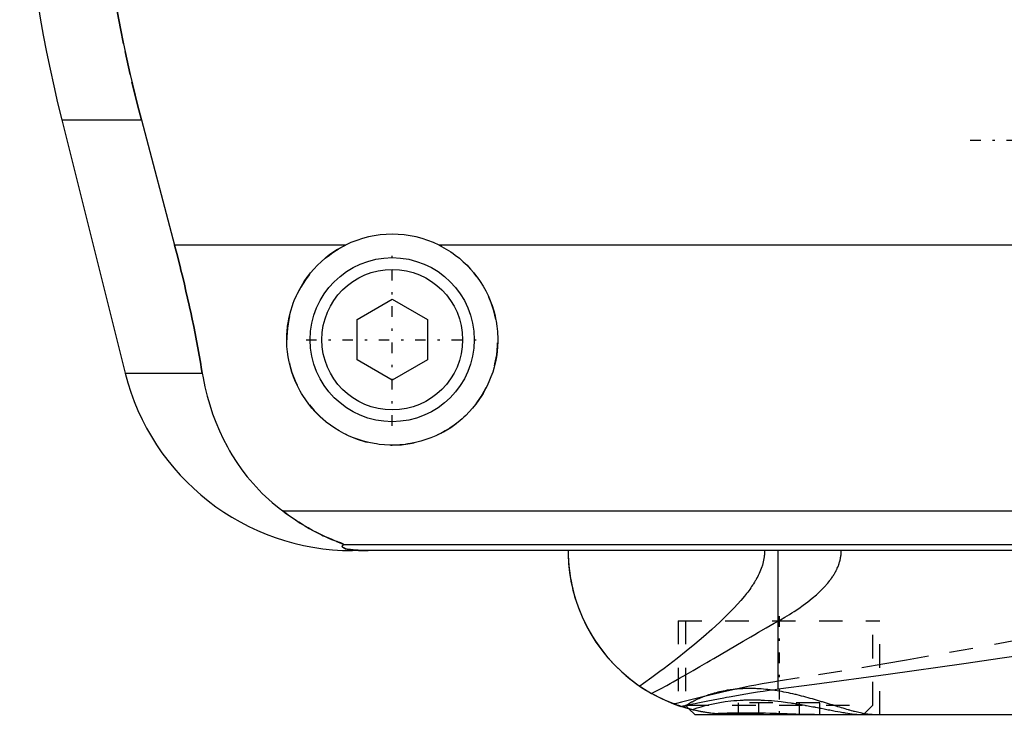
# Model space of a CAD drawing. Extents: x -90 to 90, y -97 to 327.
# Tile 1 of 10: x -62 to -20, y -67 to -37. Entities that reach past the tile are written whole.
import ezdxf

# ---------------------------------------------------------------- set-up
doc = ezdxf.new("R2010")
doc.units = 0
doc.linetypes.add('CENTER', pattern=[1.5, 0.45, -0.5, 0.05, -0.5])
doc.linetypes.add('DASHED', pattern=[2, 1, -1])
for name, color, linetype in [('AM_0', 7, 'CONTINUOUS'), ('AM_3', 7, 'DASHED'), ('AM_7', 7, 'CENTER')]:
    doc.layers.add(name, color=color, linetype=linetype)

msp = doc.modelspace()

# ---------------------------------------------------------------- linework, layer by layer
at = {"layer": 'AM_0', "color": 7, "linetype": 'CONTINUOUS'}
for p, q in [((-60.596, -41.616), (-57.893, -52.426)), ((-60.596, -41.616), (-57.2, -41.616)), ((-57.2, -41.616), (-55.781, -46.968)), ((-48.498, -46.968), (-55.781, -46.968)), ((44.502, -46.968), (-44.502, -46.968)), ((-48, -50.134), (-46.5, -49.268)), ((-46.5, -49.268), (-45, -50.134)), ((-48, -51.866), (-48, -50.134)), ((-45, -50.134), (-45, -51.866)), ((-46.5, -52.732), (-48, -51.866)), ((-45, -51.866), (-46.5, -52.732)), ((-57.893, -52.426), (-54.602, -52.426)), ((-51.173, -58.307), (51.173, -58.307)), ((-48.569, -59.746), (48.569, -59.746)), ((48.192, -60), (-48.192, -60)), ((-30.043, -65.905), (-30.043, -60)), ((-33.848, -66.752), (-33.6, -67)), ((-33.6, -67), (33.6, -67))]:
    msp.add_line(p, q, dxfattribs=at)
for points in [[(-58.394, -18.159, 0), (-58.495, -18.825, 0), (-58.674, -20.156, 0), (-58.821, -21.482, 0), (-58.882, -22.142, 0), (-58.935, -22.799, 0), (-59.018, -24.102, 0), (-59.071, -25.384, 0), (-59.094, -26.642, 0), (-59.089, -27.883, 0), (-59.057, -29.149, 0), (-59.03, -29.791, 0), (-58.995, -30.438, 0), (-58.902, -31.746, 0), (-58.777, -33.067, 0), (-58.62, -34.395, 0), (-58.431, -35.726, 0), (-58.21, -37.055, 0), (-58.088, -37.717, 0), (-57.958, -38.376, 0), (-57.676, -39.685, 0), (-57.366, -40.978, 0), (-57.2, -41.616, 0)], [(-55.781, -46.968, 0), (-55.741, -47.12, 0), (-55.662, -47.424, 0), (-55.585, -47.726, 0), (-55.547, -47.877, 0), (-55.51, -48.027, 0), (-55.436, -48.327, 0), (-55.365, -48.626, 0), (-55.296, -48.924, 0), (-55.227, -49.223, 0), (-55.161, -49.525, 0), (-55.128, -49.676, 0), (-55.095, -49.827, 0), (-55.031, -50.131, 0), (-54.968, -50.435, 0), (-54.907, -50.741, 0), (-54.848, -51.047, 0), (-54.79, -51.353, 0), (-54.762, -51.506, 0), (-54.735, -51.66, 0), (-54.68, -51.966, 0), (-54.628, -52.273, 0), (-54.602, -52.426, 0)], [(-44.502, -46.968, 0), (-44.399, -47.021, 0), (-44.198, -47.134, 0), (-44.003, -47.256, 0), (-43.909, -47.321, 0), (-43.817, -47.387, 0), (-43.639, -47.526, 0), (-43.471, -47.672, 0), (-43.312, -47.824, 0), (-43.16, -47.984, 0), (-43.015, -48.153, 0), (-42.945, -48.241, 0), (-42.877, -48.331, 0), (-42.747, -48.518, 0), (-42.625, -48.712, 0), (-42.514, -48.912, 0), (-42.412, -49.119, 0), (-42.321, -49.33, 0), (-42.28, -49.438, 0), (-42.241, -49.546, 0), (-42.173, -49.765, 0), (-42.116, -49.985, 0), (-42.092, -50.096, 0), (-42.07, -50.207, 0), (-42.036, -50.428, 0), (-42.014, -50.648, 0), (-42.007, -50.758, 0), (-42.002, -50.866, 0), (-42.001, -51.081, 0), (-42.01, -51.297, 0), (-42.029, -51.514, 0), (-42.06, -51.733, 0), (-42.101, -51.95, 0), (-42.126, -52.059, 0), (-42.154, -52.167, 0), (-42.217, -52.381, 0), (-42.291, -52.592, 0), (-42.375, -52.799, 0), (-42.469, -53.001, 0), (-42.573, -53.198, 0), (-42.629, -53.294, 0), (-42.686, -53.389, 0), (-42.808, -53.573, 0), (-42.938, -53.749, 0), (-43.074, -53.918, 0), (-43.217, -54.078, 0), (-43.366, -54.229, 0), (-43.443, -54.302, 0), (-43.522, -54.374, 0), (-43.688, -54.513, 0), (-43.863, -54.646, 0), (-44.046, -54.772, 0), (-44.237, -54.889, 0), (-44.435, -54.998, 0), (-44.536, -55.049, 0), (-44.639, -55.097, 0), (-44.849, -55.186, 0), (-45.063, -55.264, 0), (-45.281, -55.332, 0), (-45.502, -55.388, 0), (-45.724, -55.433, 0), (-45.835, -55.451, 0), (-45.947, -55.466, 0), (-46.17, -55.488, 0), (-46.39, -55.499, 0), (-46.5, -55.5, 0), (-46.61, -55.499, 0), (-46.83, -55.488, 0), (-47.053, -55.466, 0), (-47.165, -55.451, 0), (-47.276, -55.433, 0), (-47.498, -55.388, 0), (-47.719, -55.332, 0), (-47.937, -55.264, 0), (-48.151, -55.186, 0), (-48.361, -55.097, 0), (-48.464, -55.049, 0), (-48.565, -54.998, 0), (-48.763, -54.889, 0), (-48.954, -54.772, 0), (-49.137, -54.646, 0), (-49.312, -54.513, 0), (-49.478, -54.374, 0), (-49.557, -54.302, 0), (-49.634, -54.229, 0), (-49.783, -54.078, 0), (-49.926, -53.918, 0), (-50.062, -53.749, 0), (-50.192, -53.573, 0), (-50.314, -53.389, 0), (-50.371, -53.294, 0), (-50.427, -53.198, 0), (-50.531, -53.001, 0), (-50.625, -52.799, 0), (-50.709, -52.592, 0), (-50.783, -52.381, 0), (-50.846, -52.167, 0), (-50.874, -52.059, 0), (-50.899, -51.95, 0), (-50.94, -51.733, 0), (-50.971, -51.514, 0), (-50.99, -51.297, 0), (-50.999, -51.081, 0), (-50.998, -50.866, 0), (-50.993, -50.758, 0), (-50.986, -50.648, 0), (-50.964, -50.428, 0), (-50.93, -50.207, 0), (-50.908, -50.096, 0), (-50.884, -49.985, 0), (-50.827, -49.765, 0), (-50.759, -49.546, 0), (-50.72, -49.438, 0), (-50.679, -49.33, 0), (-50.588, -49.119, 0), (-50.486, -48.912, 0), (-50.375, -48.712, 0), (-50.253, -48.518, 0), (-50.123, -48.331, 0), (-50.055, -48.241, 0), (-49.985, -48.153, 0), (-49.84, -47.984, 0), (-49.688, -47.824, 0), (-49.529, -47.672, 0), (-49.361, -47.526, 0), (-49.183, -47.387, 0), (-49.091, -47.321, 0), (-48.997, -47.256, 0), (-48.802, -47.134, 0), (-48.601, -47.021, 0), (-48.498, -46.968, 0)], [(-54.602, -52.426, 0), (-54.568, -52.624, 0), (-54.487, -53.017, 0), (-54.393, -53.404, 0), (-54.34, -53.595, 0), (-54.284, -53.785, 0), (-54.161, -54.159, 0), (-54.024, -54.526, 0), (-53.873, -54.885, 0), (-53.708, -55.236, 0), (-53.529, -55.579, 0), (-53.435, -55.747, 0), (-53.337, -55.912, 0), (-53.131, -56.236, 0), (-52.912, -56.55, 0), (-52.68, -56.852, 0), (-52.435, -57.144, 0), (-52.177, -57.424, 0), (-52.043, -57.559, 0), (-51.906, -57.692, 0), (-51.622, -57.947, 0), (-51.326, -58.19, 0), (-51.173, -58.307, 0)], [(-51.173, -58.307, 0), (-51.062, -58.391, 0), (-50.845, -58.549, 0), (-50.632, -58.694, 0), (-50.529, -58.762, 0), (-50.427, -58.828, 0), (-50.228, -58.949, 0), (-50.037, -59.06, 0), (-49.854, -59.159, 0), (-49.681, -59.249, 0), (-49.517, -59.329, 0), (-49.439, -59.366, 0), (-49.364, -59.401, 0), (-49.221, -59.464, 0), (-49.09, -59.52, 0), (-48.964, -59.571, 0), (-48.894, -59.599, 0), (-48.875, -59.606, 0), (-48.856, -59.614, 0), (-48.847, -59.618, 0), (-48.838, -59.621, 0), (-48.82, -59.628, 0), (-48.802, -59.635, 0), (-48.785, -59.642, 0), (-48.768, -59.649, 0), (-48.751, -59.655, 0), (-48.743, -59.658, 0), (-48.735, -59.662, 0), (-48.719, -59.668, 0), (-48.704, -59.674, 0), (-48.697, -59.677, 0), (-48.69, -59.68, 0), (-48.676, -59.685, 0), (-48.662, -59.691, 0), (-48.656, -59.693, 0), (-48.65, -59.696, 0), (-48.638, -59.701, 0), (-48.627, -59.706, 0), (-48.616, -59.711, 0), (-48.607, -59.715, 0), (-48.598, -59.719, 0), (-48.594, -59.721, 0), (-48.59, -59.723, 0), (-48.584, -59.727, 0), (-48.578, -59.73, 0), (-48.574, -59.733, 0), (-48.57, -59.736, 0), (-48.568, -59.739, 0), (-48.567, -59.74, 0), (-48.567, -59.741, 0), (-48.567, -59.743, 0), (-48.568, -59.745, 0), (-48.569, -59.746, 0)], [(-48.569, -59.746, 0), (-48.581, -59.754, 0), (-48.601, -59.769, 0), (-48.617, -59.784, 0), (-48.623, -59.792, 0), (-48.628, -59.799, 0), (-48.633, -59.815, 0), (-48.633, -59.83, 0), (-48.627, -59.844, 0), (-48.615, -59.859, 0), (-48.597, -59.874, 0), (-48.585, -59.881, 0), (-48.571, -59.888, 0), (-48.536, -59.903, 0), (-48.489, -59.918, 0), (-48.428, -59.933, 0), (-48.351, -59.948, 0), (-48.298, -59.957, 0), (-48.282, -59.959, 0), (-48.265, -59.961, 0), (-48.257, -59.963, 0), (-48.248, -59.964, 0), (-48.229, -59.966, 0), (-48.209, -59.968, 0), (-48.198, -59.97, 0), (-48.187, -59.971, 0), (-48.164, -59.973, 0), (-48.14, -59.975, 0), (-48.128, -59.977, 0), (-48.115, -59.978, 0), (-48.088, -59.98, 0), (-48.06, -59.982, 0), (-48.03, -59.984, 0), (-47.999, -59.987, 0), (-47.967, -59.989, 0), (-47.95, -59.989, 0), (-47.933, -59.99, 0), (-47.911, -59.991, 0), (-47.904, -59.992, 0), (-47.898, -59.992, 0), (-47.894, -59.992, 0), (-47.891, -59.992, 0), (-47.884, -59.993, 0), (-47.877, -59.993, 0), (-47.87, -59.993, 0), (-47.863, -59.994, 0), (-47.856, -59.994, 0), (-47.852, -59.994, 0), (-47.849, -59.994, 0), (-47.842, -59.994, 0), (-47.834, -59.995, 0), (-47.827, -59.995, 0), (-47.82, -59.995, 0), (-47.812, -59.995, 0), (-47.809, -59.996, 0), (-47.805, -59.996, 0), (-47.798, -59.996, 0), (-47.791, -59.996, 0), (-47.783, -59.996, 0), (-47.775, -59.997, 0), (-47.767, -59.997, 0), (-47.763, -59.997, 0), (-47.759, -59.997, 0), (-47.751, -59.997, 0), (-47.743, -59.997, 0), (-47.734, -59.998, 0), (-47.726, -59.998, 0), (-47.717, -59.998, 0), (-47.713, -59.998, 0), (-47.708, -59.998, 0), (-47.7, -59.998, 0), (-47.691, -59.999, 0), (-47.687, -59.999, 0), (-47.682, -59.999, 0), (-47.674, -59.999, 0), (-47.665, -59.999, 0), (-47.661, -59.999, 0), (-47.657, -59.999, 0), (-47.648, -59.999, 0), (-47.64, -59.999, 0), (-47.631, -59.999, 0), (-47.622, -60, 0), (-47.612, -60, 0), (-47.608, -60, 0), (-47.603, -60, 0), (-47.594, -60, 0), (-47.584, -60, 0), (-47.575, -60, 0), (-47.565, -60, 0), (-47.556, -60, 0), (-47.551, -60, 0), (-47.546, -60, 0), (-47.537, -60, 0), (-47.528, -60, 0), (-47.523, -60, 0)], [(-39, -60, 0), (-38.997, -60.213, 0), (-38.97, -60.644, 0), (-38.916, -61.08, 0), (-38.878, -61.299, 0), (-38.833, -61.519, 0), (-38.721, -61.958, 0), (-38.578, -62.395, 0), (-38.404, -62.827, 0), (-38.199, -63.252, 0), (-37.962, -63.667, 0), (-37.833, -63.87, 0), (-37.695, -64.07, 0), (-37.397, -64.458, 0), (-37.068, -64.828, 0), (-36.71, -65.178, 0), (-36.323, -65.506, 0), (-35.907, -65.808, 0), (-35.689, -65.949, 0), (-35.464, -66.083, 0), (-34.994, -66.328, 0), (-34.475, -66.548, 0), (-34.197, -66.646, 0)], [(-39, -60, 0), (-38.998, -60.184, 0), (-38.978, -60.555, 0), (-38.938, -60.931, 0), (-38.91, -61.121, 0), (-38.876, -61.31, 0), (-38.793, -61.69, 0), (-38.687, -62.069, 0), (-38.559, -62.447, 0), (-38.407, -62.82, 0), (-38.232, -63.188, 0), (-38.136, -63.369, 0), (-38.034, -63.549, 0), (-37.812, -63.901, 0), (-37.568, -64.243, 0), (-37.3, -64.573, 0), (-37.01, -64.889, 0), (-36.698, -65.19, 0), (-36.533, -65.334, 0), (-36.363, -65.474, 0), (-36.008, -65.739, 0), (-35.633, -65.984, 0), (-35.437, -66.098, 0)], [(-30.043, -65.905, 0), (-28.496, -65.704, 0), (-25.344, -65.272, 0), (-22.121, -64.813, 0), (-20.484, -64.576, 0), (-18.832, -64.338, 0)], [(-34.197, -66.646, 0), (-34.096, -66.626, 0), (-33.892, -66.585, 0), (-33.684, -66.543, 0), (-33.578, -66.522, 0), (-33.472, -66.5, 0), (-33.256, -66.457, 0), (-33.037, -66.413, 0), (-32.815, -66.369, 0), (-32.59, -66.325, 0), (-32.361, -66.281, 0), (-32.246, -66.259, 0), (-32.13, -66.237, 0), (-31.895, -66.194, 0), (-31.658, -66.152, 0), (-31.417, -66.11, 0), (-31.173, -66.07, 0), (-30.927, -66.03, 0), (-30.803, -66.011, 0), (-30.678, -65.992, 0), (-30.426, -65.956, 0), (-30.171, -65.922, 0), (-30.043, -65.905, 0)], [(-34.3, -66.612, 0), (-34.493, -66.541, 0), (-34.876, -66.382, 0), (-35.252, -66.199, 0), (-35.437, -66.098, 0)], [(-33.85, -66.751, 0), (-33.875, -66.744, 0), (-33.922, -66.731, 0), (-33.966, -66.718, 0), (-33.987, -66.712, 0), (-34.008, -66.706, 0), (-34.047, -66.694, 0), (-34.083, -66.683, 0), (-34.117, -66.672, 0), (-34.148, -66.662, 0), (-34.176, -66.653, 0), (-34.189, -66.649, 0), (-34.201, -66.645, 0), (-34.223, -66.638, 0), (-34.242, -66.631, 0), (-34.259, -66.625, 0), (-34.273, -66.621, 0), (-34.284, -66.617, 0), (-34.288, -66.616, 0), (-34.292, -66.614, 0), (-34.297, -66.612, 0), (-34.3, -66.611, 0), (-34.3, -66.611, 0)], [(-32.376, -66.99, 0), (-32.427, -66.987, 0), (-32.53, -66.98, 0), (-32.632, -66.971, 0), (-32.683, -66.967, 0), (-32.734, -66.961, 0), (-32.836, -66.95, 0), (-32.938, -66.937, 0), (-33.04, -66.922, 0), (-33.141, -66.906, 0), (-33.243, -66.889, 0), (-33.294, -66.879, 0), (-33.344, -66.87, 0), (-33.445, -66.849, 0), (-33.546, -66.827, 0), (-33.647, -66.803, 0), (-33.748, -66.778, 0), (-33.848, -66.752, 0), (-33.898, -66.738, 0), (-33.948, -66.724, 0), (-34.048, -66.694, 0), (-34.147, -66.663, 0), (-34.197, -66.646, 0)], [(-33.848, -66.752, 0), (-33.906, -66.736, 0), (-34.021, -66.702, 0), (-34.135, -66.666, 0), (-34.192, -66.648, 0)], [(-32, -67, 0), (-32.065, -67, 0), (-32.192, -66.997, 0), (-32.317, -66.993, 0), (-32.378, -66.99, 0)], [(-32.376, -66.99, 0), (-32.302, -66.989, 0), (-32.151, -66.987, 0), (-31.996, -66.985, 0), (-31.917, -66.984, 0), (-31.838, -66.984, 0), (-31.677, -66.983, 0), (-31.513, -66.982, 0), (-31.347, -66.982, 0), (-31.178, -66.983, 0), (-31.008, -66.984, 0), (-30.922, -66.985, 0), (-30.835, -66.985, 0), (-30.661, -66.987, 0), (-30.486, -66.989, 0), (-30.31, -66.991, 0), (-30.134, -66.994, 0), (-29.957, -66.996, 0), (-29.869, -66.997, 0), (-29.781, -66.998, 0), (-29.605, -66.999, 0), (-29.43, -67, 0), (-29.343, -67, 0)]]:
    msp.add_polyline3d(points, dxfattribs=at)
for radius in [3.5, 3]:
    msp.add_circle((-46.5, -51), radius, dxfattribs=at)
for centre, radius, start, end in [((-2.388, -27.062), 60, 171.46703, 194.03784), ((-46.5, -51), 4.5, 63.6372, 116.3628), ((-48.192, -50), 10, 194.0378, 270)]:
    msp.add_arc(centre, radius, start, end, dxfattribs=at)
at = {"layer": 'AM_3', "color": 6, "linetype": 'DASHED'}
for p, q in [((-34.3, -63), (-34.3, -66.611)), ((-34.3, -63), (-25.7, -63)), ((-34, -63), (-34, -66.6)), ((-26, -66.6), (-26, -63)), ((-25.7, -67), (-25.7, -63)), ((-34.192, -66.648), (-34.3, -66.612)), ((-34, -66.6), (-33.848, -66.752)), ((-34, -66.6), (-26, -66.6)), ((-33.722, -66.785), (-33.848, -66.752)), ((-31.732, -67), (-31.732, -66.5)), ((-28.268, -66.5), (-31.732, -66.5)), ((-30.866, -67), (-30.866, -66.5)), ((-29.134, -67), (-29.134, -66.5)), ((-28.268, -67), (-28.268, -66.5)), ((-26.4, -67), (-26, -66.6))]:
    msp.add_line(p, q, dxfattribs=at)
for points in [[(-57.2, -41.616, 0), (-57.366, -40.978, 0), (-57.676, -39.685, 0), (-57.958, -38.376, 0), (-58.088, -37.717, 0), (-58.21, -37.055, 0), (-58.431, -35.726, 0), (-58.62, -34.395, 0), (-58.777, -33.067, 0), (-58.902, -31.746, 0), (-58.995, -30.438, 0), (-59.03, -29.791, 0), (-59.057, -29.149, 0), (-59.089, -27.883, 0), (-59.094, -26.642, 0), (-59.071, -25.384, 0), (-59.018, -24.102, 0), (-58.935, -22.799, 0), (-58.882, -22.142, 0), (-58.821, -21.482, 0), (-58.674, -20.156, 0), (-58.495, -18.825, 0), (-58.394, -18.159, 0)], [(-54.602, -52.426, 0), (-54.628, -52.273, 0), (-54.68, -51.966, 0), (-54.735, -51.66, 0), (-54.762, -51.506, 0), (-54.79, -51.353, 0), (-54.848, -51.047, 0), (-54.907, -50.741, 0), (-54.968, -50.435, 0), (-55.031, -50.131, 0), (-55.095, -49.827, 0), (-55.128, -49.676, 0), (-55.161, -49.525, 0), (-55.227, -49.223, 0), (-55.296, -48.924, 0), (-55.365, -48.626, 0), (-55.436, -48.327, 0), (-55.51, -48.027, 0), (-55.547, -47.877, 0), (-55.585, -47.726, 0), (-55.662, -47.424, 0), (-55.741, -47.12, 0), (-55.781, -46.968, 0)], [(-48.569, -59.746, 0), (-48.568, -59.745, 0), (-48.567, -59.743, 0), (-48.567, -59.741, 0), (-48.567, -59.74, 0), (-48.568, -59.739, 0), (-48.57, -59.736, 0), (-48.574, -59.733, 0), (-48.578, -59.73, 0), (-48.584, -59.727, 0), (-48.591, -59.723, 0), (-48.594, -59.721, 0), (-48.598, -59.719, 0), (-48.607, -59.715, 0), (-48.617, -59.71, 0), (-48.627, -59.706, 0), (-48.638, -59.701, 0), (-48.65, -59.696, 0), (-48.657, -59.693, 0), (-48.663, -59.69, 0), (-48.677, -59.685, 0), (-48.691, -59.679, 0), (-48.698, -59.676, 0), (-48.705, -59.673, 0), (-48.72, -59.667, 0), (-48.736, -59.661, 0), (-48.744, -59.658, 0), (-48.752, -59.655, 0), (-48.769, -59.648, 0), (-48.786, -59.641, 0), (-48.804, -59.634, 0), (-48.822, -59.627, 0), (-48.841, -59.62, 0), (-48.85, -59.616, 0), (-48.86, -59.613, 0), (-48.879, -59.605, 0), (-48.899, -59.597, 0), (-48.97, -59.569, 0), (-49.095, -59.517, 0), (-49.231, -59.459, 0), (-49.381, -59.393, 0), (-49.46, -59.356, 0), (-49.542, -59.317, 0), (-49.715, -59.232, 0), (-49.897, -59.136, 0), (-50.088, -59.03, 0), (-50.285, -58.915, 0), (-50.482, -58.793, 0), (-50.581, -58.728, 0), (-50.68, -58.663, 0), (-50.878, -58.525, 0), (-51.075, -58.381, 0), (-51.173, -58.307, 0)], [(-47.523, -60, 0), (-47.528, -60, 0), (-47.537, -60, 0), (-47.546, -60, 0), (-47.551, -60, 0), (-47.556, -60, 0), (-47.565, -60, 0), (-47.575, -60, 0), (-47.584, -60, 0), (-47.594, -60, 0), (-47.603, -60, 0), (-47.608, -60, 0), (-47.612, -60, 0), (-47.622, -60, 0), (-47.631, -59.999, 0), (-47.64, -59.999, 0), (-47.648, -59.999, 0), (-47.657, -59.999, 0), (-47.661, -59.999, 0), (-47.665, -59.999, 0), (-47.674, -59.999, 0), (-47.682, -59.999, 0), (-47.687, -59.999, 0), (-47.691, -59.999, 0), (-47.7, -59.998, 0), (-47.708, -59.998, 0), (-47.713, -59.998, 0), (-47.717, -59.998, 0), (-47.726, -59.998, 0), (-47.734, -59.998, 0), (-47.743, -59.997, 0), (-47.751, -59.997, 0), (-47.759, -59.997, 0), (-47.763, -59.997, 0), (-47.767, -59.997, 0), (-47.775, -59.997, 0), (-47.783, -59.996, 0), (-47.791, -59.996, 0), (-47.798, -59.996, 0), (-47.805, -59.996, 0), (-47.809, -59.996, 0), (-47.812, -59.995, 0), (-47.82, -59.995, 0), (-47.827, -59.995, 0), (-47.834, -59.995, 0), (-47.842, -59.994, 0), (-47.849, -59.994, 0), (-47.852, -59.994, 0), (-47.856, -59.994, 0), (-47.863, -59.994, 0), (-47.87, -59.993, 0), (-47.894, -59.992, 0), (-47.933, -59.99, 0), (-47.95, -59.989, 0), (-47.967, -59.989, 0), (-47.999, -59.987, 0), (-48.03, -59.984, 0), (-48.06, -59.982, 0), (-48.088, -59.98, 0), (-48.115, -59.978, 0), (-48.128, -59.977, 0), (-48.14, -59.975, 0), (-48.164, -59.973, 0), (-48.187, -59.971, 0), (-48.198, -59.97, 0), (-48.209, -59.968, 0), (-48.229, -59.966, 0), (-48.248, -59.964, 0), (-48.257, -59.963, 0), (-48.265, -59.961, 0), (-48.282, -59.959, 0), (-48.298, -59.957, 0), (-48.351, -59.948, 0), (-48.428, -59.933, 0), (-48.489, -59.918, 0), (-48.536, -59.903, 0), (-48.571, -59.888, 0), (-48.585, -59.881, 0), (-48.597, -59.874, 0), (-48.615, -59.859, 0), (-48.627, -59.844, 0), (-48.633, -59.83, 0), (-48.633, -59.815, 0), (-48.628, -59.799, 0), (-48.623, -59.792, 0), (-48.617, -59.784, 0), (-48.601, -59.769, 0), (-48.581, -59.754, 0), (-48.569, -59.746, 0)], [(-30.621, -60, 0), (-30.621, -60.038, 0), (-30.624, -60.113, 0), (-30.629, -60.187, 0), (-30.633, -60.225, 0), (-30.638, -60.262, 0), (-30.648, -60.335, 0), (-30.662, -60.409, 0), (-30.678, -60.482, 0), (-30.696, -60.554, 0), (-30.717, -60.626, 0), (-30.728, -60.661, 0), (-30.74, -60.697, 0), (-30.765, -60.767, 0), (-30.791, -60.836, 0), (-30.82, -60.904, 0), (-30.849, -60.971, 0), (-30.881, -61.037, 0), (-30.897, -61.07, 0), (-30.914, -61.103, 0), (-30.948, -61.167, 0), (-30.983, -61.23, 0), (-31.001, -61.262, 0), (-31.019, -61.293, 0), (-31.056, -61.354, 0), (-31.094, -61.415, 0), (-31.113, -61.445, 0), (-31.133, -61.476, 0), (-31.173, -61.536, 0), (-31.214, -61.595, 0), (-31.256, -61.654, 0), (-31.299, -61.713, 0), (-31.342, -61.771, 0), (-31.364, -61.799, 0), (-31.386, -61.828, 0), (-31.431, -61.884, 0), (-31.476, -61.94, 0), (-31.635, -62.131, 0), (-31.913, -62.439, 0), (-32.21, -62.744, 0), (-32.53, -63.053, 0), (-32.697, -63.208, 0), (-32.869, -63.364, 0), (-33.225, -63.677, 0), (-33.592, -63.988, 0), (-33.969, -64.297, 0), (-34.347, -64.599, 0), (-34.719, -64.887, 0), (-34.902, -65.026, 0), (-35.083, -65.162, 0), (-35.436, -65.422, 0), (-35.778, -65.666, 0), (-35.945, -65.783, 0)], [(-30.043, -63.007, 0), (-29.948, -62.953, 0), (-29.754, -62.84, 0), (-29.558, -62.721, 0), (-29.459, -62.659, 0), (-29.36, -62.595, 0), (-29.164, -62.464, 0), (-28.969, -62.327, 0), (-28.778, -62.184, 0), (-28.592, -62.036, 0), (-28.413, -61.883, 0), (-28.326, -61.804, 0), (-28.242, -61.724, 0), (-28.081, -61.56, 0), (-27.929, -61.388, 0), (-27.844, -61.282, 0), (-27.821, -61.251, 0), (-27.797, -61.219, 0), (-27.786, -61.203, 0), (-27.775, -61.188, 0), (-27.752, -61.156, 0), (-27.73, -61.123, 0), (-27.708, -61.091, 0), (-27.687, -61.058, 0), (-27.666, -61.024, 0), (-27.656, -61.008, 0), (-27.646, -60.991, 0), (-27.626, -60.957, 0), (-27.607, -60.923, 0), (-27.588, -60.888, 0), (-27.57, -60.854, 0), (-27.552, -60.819, 0), (-27.544, -60.801, 0), (-27.535, -60.783, 0), (-27.519, -60.748, 0), (-27.503, -60.712, 0), (-27.495, -60.694, 0), (-27.488, -60.676, 0), (-27.473, -60.639, 0), (-27.459, -60.602, 0), (-27.453, -60.583, 0), (-27.446, -60.565, 0), (-27.434, -60.527, 0), (-27.422, -60.49, 0), (-27.412, -60.451, 0), (-27.402, -60.413, 0), (-27.392, -60.374, 0), (-27.388, -60.355, 0), (-27.384, -60.335, 0), (-27.377, -60.297, 0), (-27.37, -60.257, 0), (-27.365, -60.218, 0), (-27.36, -60.179, 0), (-27.356, -60.139, 0), (-27.355, -60.12, 0), (-27.353, -60.1, 0), (-27.351, -60.06, 0), (-27.35, -60.02, 0), (-27.35, -60, 0)], [(-35.437, -66.098, 0), (-35.311, -66.032, 0), (-35.053, -65.894, 0), (-34.789, -65.75, 0), (-34.654, -65.675, 0), (-34.518, -65.6, 0), (-34.243, -65.444, 0), (-33.961, -65.284, 0), (-33.674, -65.119, 0), (-33.382, -64.95, 0), (-33.085, -64.777, 0), (-32.935, -64.689, 0), (-32.783, -64.6, 0), (-32.477, -64.42, 0), (-32.166, -64.237, 0), (-31.851, -64.052, 0), (-31.531, -63.865, 0), (-31.207, -63.675, 0), (-31.043, -63.58, 0), (-30.879, -63.485, 0), (-30.547, -63.294, 0), (-30.212, -63.103, 0), (-30.043, -63.007, 0)], [(-19.839, -63.82, 0), (-21.744, -64.171, 0), (-23.629, -64.509, 0), (-24.564, -64.673, 0), (-25.493, -64.834, 0), (-27.332, -65.142, 0), (-29.146, -65.435, 0), (-30.043, -65.574, 0)], [(-30.043, -65.574, 0), (-30.181, -65.595, 0), (-30.456, -65.641, 0), (-30.727, -65.688, 0), (-30.862, -65.713, 0), (-30.995, -65.738, 0), (-31.26, -65.789, 0), (-31.522, -65.842, 0), (-31.78, -65.897, 0), (-32.034, -65.952, 0), (-32.285, -66.009, 0), (-32.41, -66.037, 0), (-32.533, -66.066, 0), (-32.777, -66.124, 0), (-33.017, -66.181, 0), (-33.253, -66.239, 0), (-33.486, -66.297, 0), (-33.715, -66.353, 0), (-33.828, -66.382, 0), (-33.939, -66.409, 0), (-34.16, -66.464, 0), (-34.377, -66.518, 0), (-34.484, -66.545, 0)], [(-26.032, -67, 0), (-26.051, -67, 0), (-26.091, -66.998, 0), (-26.132, -66.996, 0), (-26.154, -66.994, 0), (-26.176, -66.992, 0), (-26.222, -66.987, 0), (-26.27, -66.98, 0), (-26.319, -66.972, 0), (-26.371, -66.963, 0), (-26.424, -66.953, 0), (-26.452, -66.948, 0), (-26.479, -66.942, 0), (-26.536, -66.93, 0), (-26.595, -66.916, 0), (-26.655, -66.901, 0), (-26.717, -66.886, 0), (-26.78, -66.87, 0), (-26.812, -66.861, 0), (-26.845, -66.852, 0), (-26.911, -66.834, 0), (-26.979, -66.815, 0), (-27.013, -66.805, 0), (-27.048, -66.795, 0), (-27.119, -66.774, 0), (-27.19, -66.753, 0), (-27.227, -66.742, 0), (-27.264, -66.731, 0), (-27.338, -66.709, 0), (-27.414, -66.686, 0), (-27.491, -66.662, 0), (-27.569, -66.638, 0), (-27.648, -66.613, 0), (-27.688, -66.601, 0), (-27.728, -66.588, 0), (-27.81, -66.563, 0), (-27.892, -66.538, 0), (-27.975, -66.512, 0), (-28.06, -66.486, 0), (-28.145, -66.46, 0), (-28.188, -66.447, 0), (-28.231, -66.434, 0), (-28.318, -66.408, 0), (-28.406, -66.382, 0), (-28.494, -66.356, 0), (-28.584, -66.331, 0), (-28.674, -66.305, 0), (-28.719, -66.292, 0), (-28.765, -66.28, 0), (-28.856, -66.255, 0), (-28.948, -66.23, 0), (-29.041, -66.206, 0), (-29.134, -66.182, 0), (-29.228, -66.159, 0), (-29.275, -66.148, 0), (-29.322, -66.137, 0), (-29.417, -66.115, 0), (-29.512, -66.094, 0), (-29.607, -66.073, 0), (-29.703, -66.054, 0), (-29.799, -66.035, 0), (-29.847, -66.026, 0), (-29.895, -66.017, 0), (-29.991, -66, 0), (-30.088, -65.984, 0), (-30.136, -65.976, 0), (-30.185, -65.969, 0), (-30.282, -65.955, 0), (-30.379, -65.943, 0), (-30.427, -65.937, 0), (-30.476, -65.931, 0), (-30.573, -65.921, 0), (-30.67, -65.912, 0), (-30.766, -65.904, 0), (-30.862, -65.898, 0), (-30.958, -65.893, 0), (-31.005, -65.891, 0), (-31.053, -65.889, 0), (-31.147, -65.887, 0), (-31.24, -65.886, 0), (-31.333, -65.886, 0), (-31.425, -65.888, 0), (-31.516, -65.891, 0), (-31.562, -65.893, 0), (-31.607, -65.896, 0), (-31.697, -65.901, 0), (-31.786, -65.909, 0), (-31.874, -65.917, 0), (-31.961, -65.927, 0), (-32.048, -65.938, 0), (-32.091, -65.944, 0), (-32.133, -65.95, 0), (-32.217, -65.963, 0), (-32.3, -65.978, 0), (-32.381, -65.993, 0), (-32.461, -66.01, 0), (-32.539, -66.027, 0), (-32.578, -66.036, 0), (-32.617, -66.046, 0), (-32.692, -66.065, 0), (-32.766, -66.085, 0), (-32.839, -66.106, 0), (-32.91, -66.128, 0), (-32.98, -66.15, 0), (-33.014, -66.161, 0), (-33.048, -66.173, 0), (-33.114, -66.196, 0), (-33.179, -66.22, 0), (-33.211, -66.232, 0), (-33.242, -66.245, 0), (-33.304, -66.269, 0), (-33.364, -66.294, 0), (-33.393, -66.307, 0), (-33.422, -66.32, 0), (-33.479, -66.346, 0), (-33.534, -66.371, 0), (-33.587, -66.397, 0), (-33.639, -66.423, 0), (-33.688, -66.449, 0), (-33.713, -66.462, 0), (-33.736, -66.475, 0), (-33.782, -66.501, 0), (-33.827, -66.527, 0), (-33.869, -66.552, 0), (-33.91, -66.578, 0), (-33.948, -66.603, 0), (-33.967, -66.615, 0), (-33.985, -66.628, 0), (-34.02, -66.652, 0), (-34.053, -66.676, 0), (-34.069, -66.687, 0)], [(-32.378, -66.99, 0), (-32.431, -66.987, 0), (-32.534, -66.98, 0), (-32.634, -66.971, 0), (-32.683, -66.967, 0), (-32.732, -66.962, 0), (-32.826, -66.951, 0), (-32.918, -66.94, 0), (-33.006, -66.927, 0), (-33.092, -66.914, 0), (-33.176, -66.901, 0), (-33.217, -66.893, 0), (-33.257, -66.886, 0), (-33.337, -66.871, 0), (-33.415, -66.856, 0), (-33.489, -66.84, 0), (-33.562, -66.824, 0), (-33.631, -66.807, 0), (-33.665, -66.799, 0), (-33.698, -66.791, 0), (-33.761, -66.775, 0), (-33.821, -66.759, 0), (-33.85, -66.751, 0)], [(-32.725, -66.962, 0), (-32.764, -66.958, 0), (-32.84, -66.949, 0), (-32.914, -66.94, 0), (-32.95, -66.935, 0), (-32.985, -66.93, 0), (-33.055, -66.92, 0), (-33.124, -66.909, 0), (-33.191, -66.898, 0), (-33.257, -66.886, 0), (-33.322, -66.874, 0), (-33.354, -66.868, 0), (-33.385, -66.862, 0), (-33.447, -66.849, 0), (-33.507, -66.836, 0), (-33.565, -66.823, 0), (-33.621, -66.81, 0), (-33.675, -66.797, 0), (-33.702, -66.79, 0), (-33.728, -66.783, 0), (-33.778, -66.77, 0), (-33.826, -66.758, 0), (-33.85, -66.751, 0)], [(-33.722, -66.785, 0), (-33.651, -66.761, 0), (-33.497, -66.712, 0), (-33.33, -66.662, 0), (-33.241, -66.637, 0), (-33.149, -66.613, 0), (-32.954, -66.565, 0), (-32.747, -66.521, 0), (-32.528, -66.48, 0), (-32.298, -66.445, 0), (-32.059, -66.415, 0), (-31.936, -66.403, 0), (-31.81, -66.392, 0), (-31.662, -66.382, 0), (-31.619, -66.38, 0), (-31.575, -66.378, 0), (-31.554, -66.377, 0), (-31.532, -66.376, 0), (-31.488, -66.374, 0), (-31.444, -66.372, 0), (-31.4, -66.371, 0), (-31.356, -66.37, 0), (-31.312, -66.369, 0), (-31.289, -66.369, 0), (-31.267, -66.368, 0), (-31.222, -66.368, 0), (-31.177, -66.368, 0), (-31.132, -66.368, 0), (-31.087, -66.368, 0), (-31.042, -66.368, 0), (-31.019, -66.369, 0), (-30.996, -66.369, 0), (-30.951, -66.37, 0), (-30.905, -66.371, 0), (-30.86, -66.372, 0), (-30.814, -66.374, 0), (-30.768, -66.376, 0), (-30.745, -66.377, 0), (-30.722, -66.378, 0), (-30.677, -66.38, 0), (-30.631, -66.382, 0), (-30.47, -66.392, 0), (-30.331, -66.403, 0), (-30.193, -66.415, 0), (-29.915, -66.445, 0), (-29.638, -66.48, 0), (-29.499, -66.5, 0)], [(-29.499, -66.5, 0), (-29.464, -66.505, 0), (-29.393, -66.516, 0), (-29.322, -66.527, 0), (-29.287, -66.533, 0), (-29.252, -66.538, 0), (-29.182, -66.55, 0), (-29.112, -66.562, 0), (-29.043, -66.573, 0), (-28.973, -66.586, 0), (-28.904, -66.598, 0), (-28.87, -66.604, 0), (-28.836, -66.61, 0), (-28.768, -66.623, 0), (-28.7, -66.635, 0), (-28.632, -66.648, 0), (-28.565, -66.661, 0), (-28.498, -66.674, 0), (-28.465, -66.68, 0), (-28.432, -66.686, 0), (-28.366, -66.699, 0), (-28.301, -66.712, 0), (-28.268, -66.718, 0)], [(-28.268, -66.718, 0), (-28.206, -66.731, 0), (-28.083, -66.755, 0), (-27.962, -66.779, 0), (-27.903, -66.791, 0), (-27.844, -66.802, 0), (-27.727, -66.825, 0), (-27.613, -66.847, 0), (-27.501, -66.868, 0), (-27.391, -66.887, 0), (-27.284, -66.906, 0), (-27.231, -66.915, 0), (-27.179, -66.923, 0), (-27.078, -66.939, 0), (-26.979, -66.954, 0), (-26.882, -66.966, 0), (-26.789, -66.977, 0), (-26.699, -66.986, 0), (-26.655, -66.99, 0), (-26.613, -66.993, 0), (-26.53, -66.997, 0), (-26.45, -67, 0), (-26.412, -67, 0)], [(-31.733, -66.934, 0), (-31.762, -66.935, 0), (-31.821, -66.935, 0), (-31.88, -66.936, 0), (-31.909, -66.937, 0), (-31.938, -66.937, 0), (-31.995, -66.938, 0), (-32.052, -66.94, 0), (-32.109, -66.941, 0), (-32.165, -66.942, 0), (-32.221, -66.944, 0), (-32.249, -66.945, 0), (-32.276, -66.946, 0), (-32.331, -66.947, 0), (-32.386, -66.949, 0), (-32.439, -66.951, 0), (-32.493, -66.953, 0), (-32.545, -66.955, 0), (-32.571, -66.956, 0), (-32.597, -66.957, 0), (-32.649, -66.959, 0), (-32.7, -66.961, 0), (-32.725, -66.962, 0)], [(-28.494, -67, 0), (-28.58, -67, 0), (-28.755, -66.998, 0), (-28.932, -66.995, 0), (-29.022, -66.993, 0), (-29.112, -66.991, 0), (-29.293, -66.985, 0), (-29.476, -66.98, 0), (-29.66, -66.973, 0), (-29.844, -66.967, 0), (-30.028, -66.961, 0), (-30.12, -66.958, 0), (-30.212, -66.955, 0), (-30.396, -66.949, 0), (-30.58, -66.944, 0), (-30.762, -66.94, 0), (-30.943, -66.937, 0), (-31.123, -66.935, 0), (-31.212, -66.934, 0), (-31.301, -66.933, 0), (-31.476, -66.933, 0), (-31.648, -66.934, 0), (-31.733, -66.934, 0)]]:
    msp.add_polyline3d(points, dxfattribs=at)
msp.add_arc((-46.5, -51), 4.5, 116.3628, 63.6372, dxfattribs=at)
at = {"layer": 'AM_7', "color": 4, "linetype": 'CENTER'}
for p, q in [((22, -42.5), (-22, -42.5)), ((-46.5, -54.675), (-46.5, -47.325)), ((-50.175, -51), (-42.825, -51)), ((-30, -62.8), (-30, -67.2))]:
    msp.add_line(p, q, dxfattribs=at)

doc.saveas('drawing.dxf')
